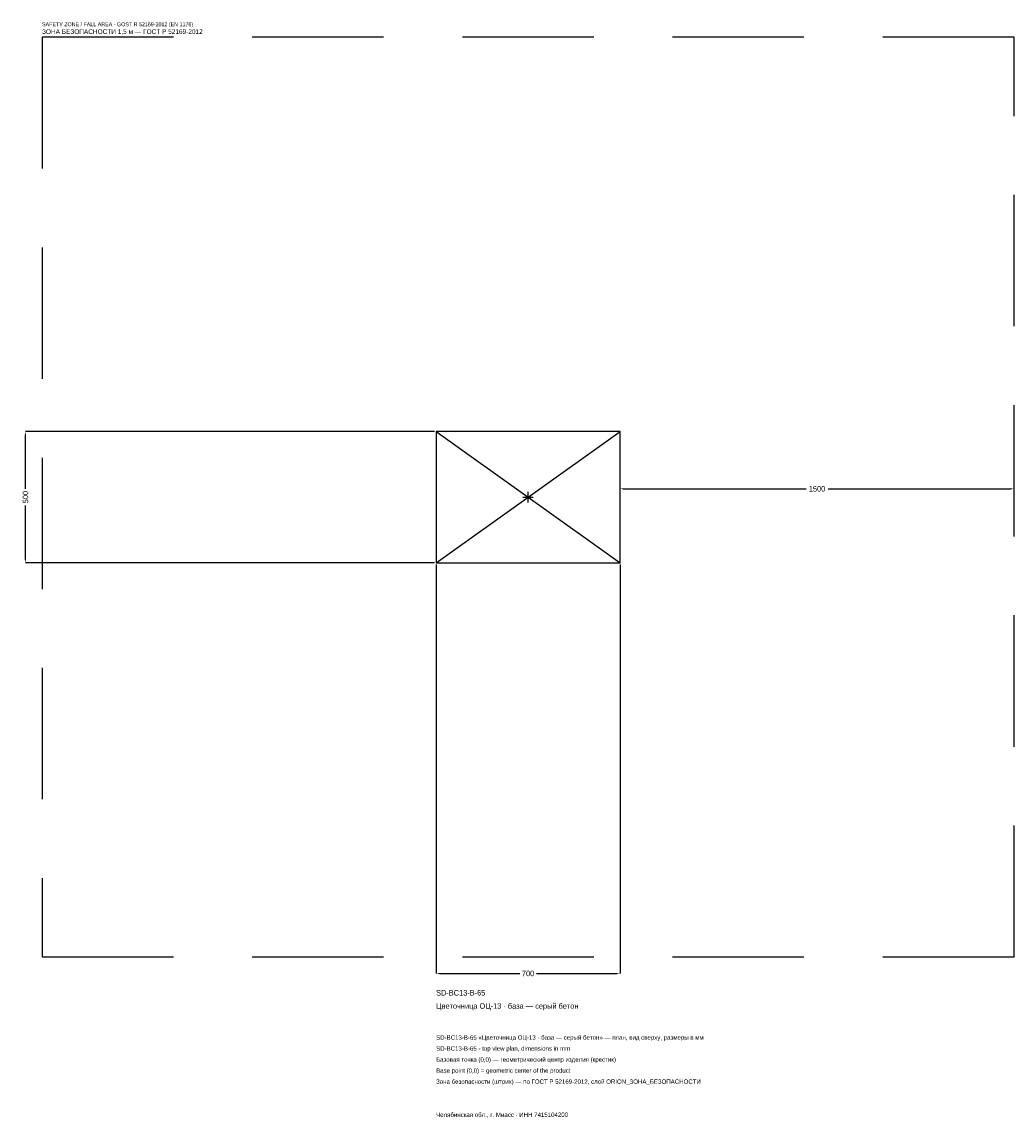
# Model space of a CAD drawing. Header units: metres. Extents: x -1927 to 1850, y -2363 to 1808.
import ezdxf

# ---------------------------------------------------------------- set-up
doc = ezdxf.new("R2010")
doc.units = ezdxf.units.M
doc.linetypes.add('DASHED', pattern=[800, 500, -300])
for name, color, linetype in [('ЗСК_ДАННЫЕ', 3, 'Continuous'), ('ЗСК_ЗОНА_БЕЗОПАСНОСТИ', 1, 'Continuous'), ('ЗСК_КОНТУР', 7, 'Continuous'), ('ЗСК_РАЗМЕРЫ', 8, 'Continuous')]:
    doc.layers.add(name, color=color, linetype=linetype)
doc.dimstyles.new('ORION', dxfattribs={"dimtxt": 21, "dimasz": 12.6, "dimexe": 1.25, "dimexo": 6.3, "dimtad": 1, "dimdec": 0, "dimcen": 2.5, "dimazin": 3, "dimtfac": 1, "dimtmove": 0, "dimatfit": 3})

# ---------------------------------------------------------------- blocks, each defined once
blk = doc.blocks.new('_CLOSEDFILLED')
at = {"color": 0, "linetype": 'BYBLOCK'}
blk.add_solid([(-1, 0.16), (0, 0), (-1, -0.16)], dxfattribs=at)
blk = doc.blocks.new('*D1')
for p, q in [((-350, -256.3), (-350, -1813)), ((350, -256.3), (350, -1813)), ((-337.4, -1813), (-31.5, -1813)), ((31.5, -1813), (337.4, -1813))]:
    blk.add_line(p, q)
at = {"layer": 'Defpoints'}
for p in [(-350, -250), (350, -250), (-350, -1813)]:
    blk.add_point(p, dxfattribs=at)
at = {"layer": 'ЗСК_РАЗМЕРЫ', "xscale": 12.6, "yscale": 12.6, "rotation": 180}
blk.add_blockref('_CLOSEDFILLED', (-350, -1813), dxfattribs=at)
at = {"layer": 'ЗСК_РАЗМЕРЫ', "xscale": 12.6, "yscale": 12.6}
blk.add_blockref('_CLOSEDFILLED', (350, -1813), dxfattribs=at)
at = {"layer": 'ЗСК_РАЗМЕРЫ', "insert": (0, -1813), "char_height": 21, "attachment_point": 5}
blk.add_mtext('700', dxfattribs=at)
blk = doc.blocks.new('*D2')
for p, q in [((-356.3, 250), (-1913, 250)), ((-1913, 31.5), (-1913, 237.4)), ((-1913, -237.4), (-1913, -31.5)), ((-356.3, -250), (-1913, -250))]:
    blk.add_line(p, q)
at = {"layer": 'Defpoints'}
for p in [(-350, 250), (-1913, -250), (-350, -250)]:
    blk.add_point(p, dxfattribs=at)
at = {"layer": 'ЗСК_РАЗМЕРЫ', "xscale": 12.6, "yscale": 12.6}
for p, rotation in [((-1913, 250), 90), ((-1913, -250), 270)]:
    blk.add_blockref('_CLOSEDFILLED', p, dxfattribs=dict(at, rotation=rotation))
at = {"layer": 'ЗСК_РАЗМЕРЫ', "insert": (-1913, 0), "char_height": 21, "attachment_point": 5, "rotation": 90}
blk.add_mtext('500', dxfattribs=at)
blk = doc.blocks.new('*D3')
for p, q in [((350, 6.3), (350, 31.5)), ((362.6, 31.5), (1058, 31.5)), ((1142, 31.5), (1837.4, 31.5)), ((1850, 6.3), (1850, 31.5))]:
    blk.add_line(p, q)
at = {"layer": 'Defpoints'}
for p in [(350, 31.5), (350, 0), (1850, 0)]:
    blk.add_point(p, dxfattribs=at)
at = {"layer": 'ЗСК_РАЗМЕРЫ', "xscale": 12.6, "yscale": 12.6, "rotation": 180}
blk.add_blockref('_CLOSEDFILLED', (350, 31.5), dxfattribs=at)
at = {"layer": 'ЗСК_РАЗМЕРЫ', "xscale": 12.6, "yscale": 12.6}
blk.add_blockref('_CLOSEDFILLED', (1850, 31.5), dxfattribs=at)
at = {"layer": 'ЗСК_РАЗМЕРЫ', "insert": (1100, 31.5), "char_height": 21, "attachment_point": 5}
blk.add_mtext('1500', dxfattribs=at)
blk = doc.blocks.new('ОРИОН SD-BC13-B-65 Цветочница ОЦ-13 · база — серый бетон')
at = {"layer": 'ЗСК_ЗОНА_БЕЗОПАСНОСТИ', "linetype": 'DASHED'}
blk.add_lwpolyline([(-1850, -1750), (1850, -1750), (1850, 1750), (-1850, 1750)], close=True, dxfattribs=at)
at = {"layer": 'ЗСК_КОНТУР'}
for p, q in [((-350, -250), (350, 250)), ((-350, 250), (350, -250))]:
    blk.add_line(p, q, dxfattribs=at)
blk.add_lwpolyline([(-350, -250), (350, -250), (350, 250), (-350, 250)], close=True, dxfattribs=at)
at = {"layer": 'ЗСК_РАЗМЕРЫ'}
for p, q in [((-20, 0), (20, 0)), ((0, -20), (0, 20))]:
    blk.add_line(p, q, dxfattribs=at)
at = {"layer": 'ЗСК_ДАННЫЕ'}
for tag, p in [('АРТИКУЛ', (-350, -1897)), ('НАИМЕНОВАНИЕ', (-350, -1947.4))]:
    blk.add_attdef(tag, p, '', height=21, dxfattribs=at)
at = {"layer": 'ЗСК_ДАННЫЕ', "flags": 1}
for tag, p in [('ПРОИЗВОДИТЕЛЬ', (-350, -1997.8)), ('ТЕЛЕФОН', (-350, -2048.2)), ('САЙТ', (-350, -2149)), ('АДРЕС', (-350, -2199.4)), ('РЕКВИЗИТЫ', (-350, -2249.8)), ('ГАБАРИТЫ', (-350, -2300.2)), ('ЗОНА_БЕЗОПАСНОСТИ', (-350, -2350.6))]:
    blk.add_attdef(tag, p, '', height=21, dxfattribs=at)
at = {"layer": 'ЗСК_ЗОНА_БЕЗОПАСНОСТИ', "color": 1}
for s, height, p in [('SAFETY ZONE / FALL AREA - GOST R 52169-2012 (EN 1176)', 14.7, (-1850, 1792)), ('ЗОНА БЕЗОПАСНОСТИ 1,5 м — ГОСТ Р 52169-2012', 17.85, (-1850, 1762.6))]:
    blk.add_text(s, height=height, dxfattribs=at).set_placement(p)
at = {"layer": 'ЗСК_РАЗМЕРЫ'}
dim = blk.add_linear_dim(base=(-1913, -250), p1=(-350, -250), p2=(-350, 250), angle=90, dimstyle='ORION', dxfattribs=at)
dim.commit()
dim.dimension.update_dxf_attribs({"geometry": '*D2', "text_midpoint": (-1913, 0)})
for base, p1, p2, picture, middle in [((350, 31.5), (350, 0), (1850, 0), '*D3', (1100, 31.5)), ((-350, -1813), (-350, -250), (350, -250), '*D1', (0, -1813))]:
    dim = blk.add_linear_dim(base=base, p1=p1, p2=p2, dimstyle='ORION', dxfattribs=at)
    dim.commit()
    dim.dimension.update_dxf_attribs({"geometry": picture, "text_midpoint": middle})

msp = doc.modelspace()

# ---------------------------------------------------------------- block references
msp.add_blockref('ОРИОН SD-BC13-B-65 Цветочница ОЦ-13 · база — серый бетон', (0, 0)).add_auto_attribs({'АРТИКУЛ': 'SD-BC13-B-65', 'НАИМЕНОВАНИЕ': 'Цветочница ОЦ-13 · база — серый бетон'})

# ---------------------------------------------------------------- texts
at = {"layer": 'ЗСК_ДАННЫЕ', "color": 3}
for s, p in [('SD-BC13-B-65 «Цветочница ОЦ-13 · база — серый бетон» — план, вид сверху, размеры в мм', (-350, -2065)), ('SD-BC13-B-65 - top view plan, dimensions in mm', (-350, -2107)), ('Челябинская обл., г. Миасс · ИНН 7415104200', (-350, -2359))]:
    msp.add_text(s, height=16.8, dxfattribs=at).set_placement(p)
at = {"layer": 'ЗСК_ДАННЫЕ', "color": 7}
for s, p in [('Базовая точка (0,0) — геометрический центр изделия (крестик)', (-350, -2149)), ('Base point (0,0) = geometric center of the product', (-350, -2191))]:
    msp.add_text(s, height=16.8, dxfattribs=at).set_placement(p)
at = {"layer": 'ЗСК_ДАННЫЕ', "color": 1}
msp.add_text('Зона безопасности (штрих) — по ГОСТ Р 52169-2012, слой ORION_ЗОНА_БЕЗОПАСНОСТИ', height=16.8, dxfattribs=at).set_placement((-350, -2233))

doc.saveas('drawing.dxf')
